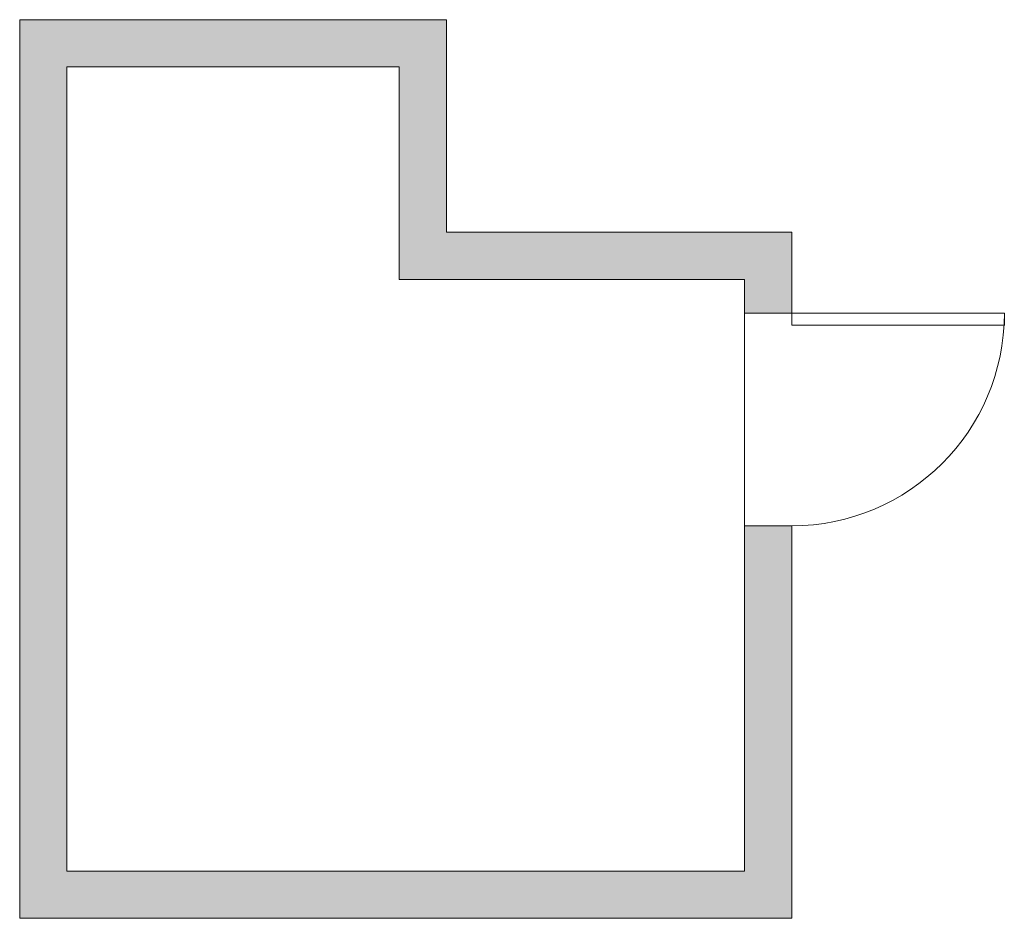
# Model space of a CAD drawing. Header units: inches. Extents: x 281 to 448, y 1152 to 1304.
import ezdxf

# ---------------------------------------------------------------- set-up
doc = ezdxf.new("R2010")
doc.units = ezdxf.units.IN
doc.header["$MEASUREMENT"] = 0
for name, color, linetype, lineweight in [('A-DOOR', 31, 'Continuous', 9), ('A-FLOR', 192, 'Continuous', 9), ('A-GENM', 13, 'Continuous', 9), ('A-WALL', 90, 'Continuous', 9), ('A-WALL-PATT', 111, 'Continuous', 9)]:
    doc.layers.add(name, color=color, linetype=linetype, lineweight=lineweight)

# ---------------------------------------------------------------- blocks, each defined once
blk = doc.blocks.new('Planitar - Single Door_Swapper - Planitar - Single Door_Swapper-5995049-Shed')
at = {"layer": 'A-GENM'}
for p, q in [((16, -40), (16, -4)), ((16, -4), (18, -4)), ((18, -4), (18, -40)), ((18, -40), (16, -40))]:
    blk.add_line(p, q, dxfattribs=at)
blk.add_arc((18, -4), 36, 180, 270, dxfattribs=at)

msp = doc.modelspace()

# ---------------------------------------------------------------- hatches: boundary and pattern name
at = {"layer": 'A-WALL-PATT'}
for points in [[(345.16, 1296.48), (353.16, 1296.48), (353.16, 1304.48), (280.91, 1304.48), (280.91, 1296.48), (288.91, 1296.48)], [(288.91, 1160.23), (288.91, 1296.48), (280.91, 1296.48), (280.91, 1160.23)], [(353.16, 1260.48), (353.16, 1296.48), (345.16, 1296.48), (345.16, 1260.48)], [(403.66, 1260.48), (411.66, 1260.48), (411.66, 1268.48), (353.16, 1268.48), (353.16, 1260.48)], [(403.66, 1152.23), (403.66, 1160.23), (280.91, 1160.23), (280.91, 1152.23)]]:
    msp.add_hatch(color=9, dxfattribs=at).paths.add_polyline_path(points, flags=0)
h = msp.add_hatch(color=9, dxfattribs=at)
h.paths.add_polyline_path([(411.66, 1152.23), (411.66, 1218.73), (403.66, 1218.73), (403.66, 1152.23)], flags=0)
h.paths.add_polyline_path([(403.66, 1254.73), (411.66, 1254.73), (411.66, 1260.48), (403.66, 1260.48)], flags=0)

# ---------------------------------------------------------------- linework, layer by layer
at = {"layer": 'A-FLOR'}
msp.add_line((403.66, 1218.73), (403.66, 1254.73), dxfattribs=at)
at = {"layer": 'A-WALL'}
for p, q in [((353.16, 1304.48), (280.91, 1304.48)), ((280.91, 1304.48), (280.91, 1152.23)), ((353.16, 1268.48), (353.16, 1304.48)), ((288.91, 1296.48), (345.16, 1296.48)), ((288.91, 1160.23), (288.91, 1296.48)), ((345.16, 1296.48), (345.16, 1260.48)), ((411.66, 1268.48), (353.16, 1268.48)), ((411.66, 1254.73), (411.66, 1268.48)), ((345.16, 1260.48), (403.66, 1260.48)), ((403.66, 1260.48), (403.66, 1254.73)), ((403.66, 1254.73), (411.66, 1254.73)), ((403.66, 1218.73), (403.66, 1160.23)), ((411.66, 1218.73), (403.66, 1218.73)), ((411.66, 1152.23), (411.66, 1218.73)), ((403.66, 1160.23), (288.91, 1160.23)), ((280.91, 1152.23), (411.66, 1152.23))]:
    msp.add_line(p, q, dxfattribs=at)

# ---------------------------------------------------------------- block references
at = {"layer": 'A-DOOR', "rotation": 89.99999999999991}
msp.add_blockref('Planitar - Single Door_Swapper - Planitar - Single Door_Swapper-5995049-Shed', (407.66, 1236.73), dxfattribs=at)

doc.saveas('drawing.dxf')
